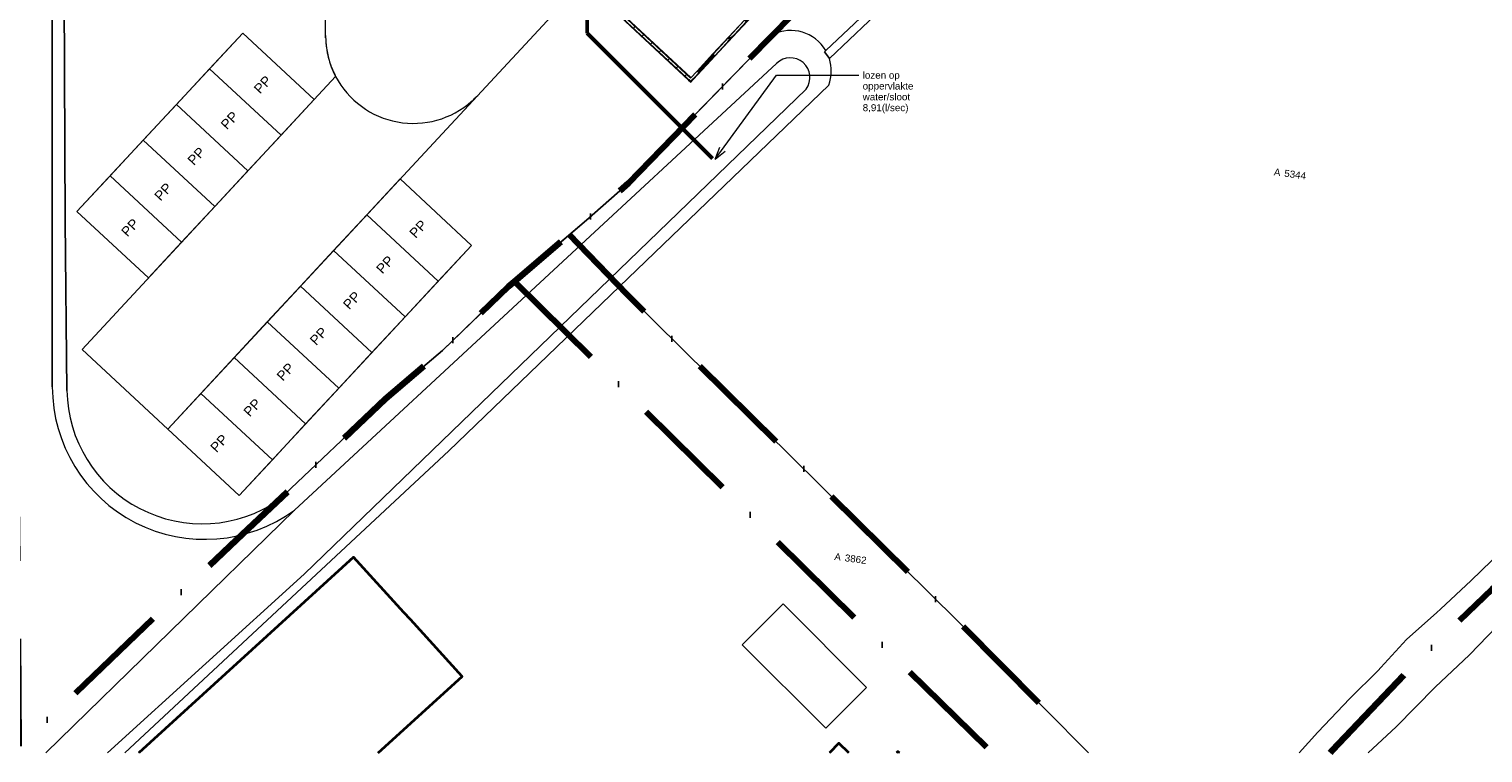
# Model space of a CAD drawing. Header units: millimetres. Extents: x -159785 to 90015, y -49332 to 203345.
# Tile 2 of 28: x -74150 to 403, y -6620 to 30500. Entities that reach past the tile are written whole.
import ezdxf

# ---------------------------------------------------------------- set-up
doc = ezdxf.new("R2010")
doc.units = ezdxf.units.MM
doc.linetypes.add('ARC Dash', pattern=[4, 2, -2])
doc.linetypes.add('IMPORT-KG-PERCEEL-SO', pattern=[19000, 5500, -2000, 0, -2000, 5500, -2000, 0, -2000])
for name, color, linetype, lineweight in [('A--L$01A__Algemeen', 7, 'Continuous', 9), ('A--L23__Vloeren', 3, 'Continuous', 9), ('A--LD30__DetailPenMiddel', 3, 'Continuous', 9), ('A--T$01A__Algemeen', 1, 'Continuous', 13), ('B-WE-GR-GRAS-GV', 251, 'Continuous', 15), ('B-WE-KG-GRENS_PERCEEL-G', 30, 'IMPORT-KG-PERCEEL-SO', 25), ('B-WE-KG-GRENS_PERCEEL-S', 150, 'Continuous', 25), ('B-WE-KW-KUNSTWERK_STUW-GV', 5, 'Continuous', 20), ('B-WE-OG-BEBOUWING-G', 250, 'Continuous', 35), ('B-WE-OG-BEBOUWING-GV', 250, 'Continuous', 35), ('B-WE-OG-BEBOUWING_OVERBOUWING-GV', 10, 'Continuous', 20), ('B-WE-OG-TERREIN_ERF-GV', 10, 'Continuous', 20), ('B-WE-OG-TERREIN_OEVER-GV', 10, 'Continuous', 20), ('B-WE-OG-WATER-GV', 4, 'Continuous', 20), ('B-WE-VH-GESLOTENVERHARDING_ASFALT-GV', 10, 'Continuous', 20), ('B-WE-VH-OPENVERHARDING_BETONELEMENT-GV', 90, 'Continuous', 20), ('Montfoort-BGT_aangepast_dwg', 8, 'Continuous', 9), ('Montfoort-KAD_aangepast_dwg', 8, 'Continuous', 9)]:
    doc.layers.add(name, color=color, linetype=linetype, lineweight=lineweight)
doc.styles.add('Arial', font='arial.ttf', dxfattribs={"height": 360})
doc.styles.add('Arial_2', font='arial.ttf', dxfattribs={"height": 500})

# ---------------------------------------------------------------- blocks, each defined once
blk = doc.blocks.new('90_GM_unit 6x6m - 90_GM_unit 6x6m-V14-00 Riolering')
at = {"layer": 'A--L$01A__Algemeen'}
h = blk.add_hatch(color=256, dxfattribs=at)
h.paths.add_polyline_path([(0, 0), (0, -180), (20, -180), (21, -20), (150, -20), (150, 0), (0, 0)])
h.paths.add_polyline_path([(0, -2817), (0, -2997), (20, -2997), (20, -2817)])
h.paths.add_polyline_path([(0, -3003), (0, -3183), (20, -3183), (20, -3003), (3, -3003)])
h.paths.add_polyline_path([(5920, 0), (5921, -20), (6050, -20), (6050, -180), (6070, -180), (6070, 0), (6031, 0)])
h.paths.add_polyline_path([(0, -5820), (0, -6000), (150, -6000), (149, -5980), (20, -5980), (20, -5820)])
h.paths.add_polyline_path([(6050, -2817), (6050, -2997), (6070, -2997), (6070, -2817)])
h.paths.add_polyline_path([(6050, -3003), (6050, -3183), (6070, -3183), (6070, -3003)])
h.paths.add_polyline_path([(6050, -5820), (6049, -5980), (5920, -5980), (5920, -6000), (6070, -6000), (6070, -5820)])
h = blk.add_hatch(dxfattribs=at)
h.set_pattern_fill('FP_16', color=256, style=0, pattern_type=2)
h.set_pattern_definition([(267.914, (-51119.74, -16442.34), (599.6024, -21.84), [])])
h.paths.add_polyline_path([(20, -20), (20, -640), (145, -640), (145, -145), (5925, -145), (5925, -640), (6050, -640), (6050, -20), (2870, -20)])
h.paths.add_polyline_path([(20, -1840), (20, -4210), (145, -4210), (145, -1840)])
h.paths.add_polyline_path([(20, -5410), (20, -5980), (6050, -5978), (6050, -5190), (5925, -5190), (5925, -5855), (145, -5855), (145, -5410), (106, -5410)])
h.paths.add_polyline_path([(5925, -1840), (5925, -4230), (6050, -4230), (6050, -1840)])
h = blk.add_hatch(color=256, dxfattribs=at)
h.paths.add_polyline_path([(20, -640), (20, -707), (87, -707), (87, -640), (25, -640)])
h.paths.add_polyline_path([(20, -1207), (20, -1274), (43, -1274), (43, -1207), (31, -1207)])
h.paths.add_polyline_path([(64, -1207), (64, -1274), (87, -1274), (87, -1207)])
h.paths.add_polyline_path([(20, -1773), (20, -1840), (87, -1840), (87, -1773), (25, -1773)])
h.paths.add_polyline_path([(20, -4210), (20, -4277), (87, -4277), (87, -4210), (25, -4210)])
h.paths.add_polyline_path([(20, -4777), (20, -4844), (43, -4844), (43, -4777), (25, -4777)])
h.paths.add_polyline_path([(64, -4777), (64, -4844), (87, -4844), (87, -4777), (64, -4777)])
h.paths.add_polyline_path([(20, -5343), (20, -5410), (87, -5410), (87, -5343), (43, -5343)])
h = blk.add_hatch(color=256, dxfattribs=at)
h.paths.add_polyline_path([(5983, -640), (5983, -707), (6050, -707), (6050, -640)])
h.paths.add_polyline_path([(5983, -1207), (5983, -1274), (6006, -1274), (6006, -1207), (5987, -1207)])
h.paths.add_polyline_path([(6026, -1207), (6026, -1274), (6050, -1274), (6050, -1207), (6039, -1207)])
h.paths.add_polyline_path([(5983, -1773), (5983, -1840), (6050, -1840), (6050, -1773), (5987, -1773)])
h.paths.add_polyline_path([(5983, -4230), (5983, -4297), (6050, -4297), (6050, -4230)])
h.paths.add_polyline_path([(5983, -5123), (5983, -5190), (6050, -5190), (6050, -5123), (5987, -5123)])
blk.add_hatch(color=256, dxfattribs=at).paths.add_polyline_path([(5983, -4297), (5983, -5123), (6040, -5123), (6040, -4297), (5987, -4297)])
for p, q in [((150, 0), (0, 0)), ((0, 0), (0, -180)), ((0, -180), (0, -2817)), ((0, -180), (40, -180)), ((6050, -20), (20, -20)), ((20, -20), (20, -640)), ((87, -640), (20, -640)), ((20, -640), (20, -707)), ((20, -640), (145, -640)), ((20, -707), (87, -707)), ((20, -1207), (20, -707)), ((40, -180), (40, -40)), ((40, -40), (150, -40)), ((43, -707), (43, -1773)), ((64, -707), (43, -707)), ((64, -1773), (64, -707)), ((87, -707), (87, -640)), ((87, -707), (87, -1207)), ((145, -145), (145, -640)), ((5925, -145), (145, -145)), ((145, -640), (145, -145)), ((145, -145), (5925, -145)), ((145, -640), (150, -640)), ((145, -1840), (145, -640)), ((145, -1840), (145, -640)), ((5920, 0), (150, 0)), ((150, -40), (150, 0)), ((150, -640), (150, -150)), ((150, -150), (5920, -150)), ((150, -180), (5920, -180)), ((150, -640), (150, -1840)), ((5850, -5820), (5850, -180)), ((6070, 0), (5920, 0)), ((5920, 0), (5920, -40)), ((5920, -40), (6030, -40)), ((5920, -150), (5920, -640)), ((5920, -640), (5925, -640)), ((5920, -1840), (5920, -640)), ((5925, -640), (5925, -145)), ((5925, -145), (5925, -640)), ((5925, -640), (5925, -1840)), ((5925, -640), (6050, -640)), ((5925, -640), (5925, -1840)), ((5983, -640), (5983, -707)), ((6050, -640), (5983, -640)), ((5983, -707), (6050, -707)), ((5983, -1207), (5983, -707)), ((6006, -707), (6006, -1773)), ((6026, -707), (6006, -707)), ((6026, -1773), (6026, -707)), ((6030, -40), (6030, -180)), ((6030, -180), (6070, -180)), ((6050, -640), (6050, -20)), ((6050, -707), (6050, -640)), ((6050, -707), (6050, -1207)), ((6070, -180), (6070, 0)), ((6070, -2817), (6070, -180)), ((87, -1207), (20, -1207)), ((20, -1207), (20, -1274)), ((20, -1274), (87, -1274)), ((20, -1773), (20, -1274)), ((87, -1274), (87, -1207)), ((87, -1274), (87, -1773)), ((5983, -1207), (5983, -1274)), ((6050, -1207), (5983, -1207)), ((5983, -1274), (6050, -1274)), ((5983, -1773), (5983, -1274)), ((6050, -1274), (6050, -1207)), ((6050, -1274), (6050, -1773)), ((87, -1773), (20, -1773)), ((20, -1773), (20, -1840)), ((20, -1840), (87, -1840)), ((20, -1840), (20, -4210)), ((145, -1840), (20, -1840)), ((43, -1773), (64, -1773)), ((87, -1840), (87, -1773)), ((145, -1840), (145, -4210)), ((150, -1840), (145, -1840)), ((145, -4210), (145, -1840)), ((150, -4210), (150, -1840)), ((5925, -1840), (5920, -1840)), ((5920, -1840), (5920, -4230)), ((5925, -4230), (5925, -1840)), ((6050, -1840), (5925, -1840)), ((5925, -1840), (5925, -4230)), ((5983, -1773), (5983, -1840)), ((6050, -1773), (5983, -1773)), ((5983, -1840), (6050, -1840)), ((6006, -1773), (6026, -1773)), ((6050, -1840), (6050, -1773)), ((6050, -4230), (6050, -1840)), ((40, -2817), (0, -2817)), ((0, -2817), (0, -2997)), ((40, -2958), (40, -2817)), ((150, -2958), (40, -2958)), ((150, -2997), (150, -2958)), ((5920, -2958), (5920, -2997)), ((6030, -2958), (5920, -2958)), ((6070, -2817), (6030, -2817)), ((6030, -2817), (6030, -2958)), ((6070, -2997), (6070, -2817)), ((0, -2997), (0, -3003)), ((0, -2997), (150, -2997)), ((150, -3003), (0, -3003)), ((0, -3003), (0, -3183)), ((0, -3183), (0, -5820)), ((0, -3183), (40, -3183)), ((40, -3183), (40, -3043)), ((40, -3043), (150, -3043)), ((150, -3043), (150, -3003)), ((5920, -2997), (6070, -2997)), ((6070, -3003), (5920, -3003)), ((5920, -3003), (5920, -3043)), ((5920, -3043), (6030, -3043)), ((6030, -3043), (6030, -3183)), ((6030, -3183), (6070, -3183)), ((6070, -3003), (6070, -2997)), ((6070, -3183), (6070, -3003)), ((6070, -4973), (6070, -3183)), ((87, -4210), (20, -4210)), ((20, -4210), (20, -4277)), ((20, -4210), (145, -4210)), ((20, -4277), (87, -4277)), ((20, -4777), (20, -4277)), ((64, -4277), (43, -4277)), ((43, -4277), (43, -5343)), ((64, -5343), (64, -4277)), ((87, -4277), (87, -4210)), ((87, -4277), (87, -4777)), ((145, -4210), (150, -4210)), ((145, -5410), (145, -4210)), ((145, -5410), (145, -4210)), ((150, -4210), (150, -5410)), ((5920, -4230), (5925, -4230)), ((5920, -5190), (5920, -4230)), ((5920, -4230), (5920, -5190)), ((5925, -4230), (5925, -5190)), ((5925, -4230), (6050, -4230)), ((5925, -4230), (5925, -5190)), ((5983, -4230), (5983, -4297)), ((6050, -4230), (5983, -4230)), ((6040, -4297), (5983, -4297)), ((5983, -4297), (5983, -5123)), ((5983, -4297), (6050, -4297)), ((6040, -5123), (6040, -4297)), ((6050, -4297), (6050, -4230)), ((6050, -4297), (6050, -5049)), ((87, -4777), (20, -4777)), ((20, -4777), (20, -4844)), ((20, -4844), (87, -4844)), ((20, -5343), (20, -4844)), ((87, -4844), (87, -4777)), ((87, -4844), (87, -5343)), ((5925, -5190), (5920, -5190)), ((5920, -5190), (5920, -5850)), ((5925, -5855), (5925, -5190)), ((6050, -5190), (5925, -5190)), ((5925, -5190), (5925, -5855)), ((5983, -5123), (6040, -5123)), ((5983, -5123), (5983, -5190)), ((6050, -5123), (5983, -5123)), ((5983, -5190), (6050, -5190)), ((6050, -5048), (6040, -5048)), ((6040, -5098), (6050, -5098)), ((6050, -5098), (6050, -5048)), ((6050, -5049), (6050, -5048)), ((6055, -5066), (6050, -5066)), ((6050, -5081), (6055, -5081)), ((6050, -5098), (6050, -5097)), ((6050, -5097), (6050, -5123)), ((6050, -5190), (6050, -5123)), ((6050, -5980), (6050, -5190)), ((6063, -4973), (6063, -5058)), ((6078, -4973), (6063, -4973)), ((6070, -5062), (6070, -5058)), ((6070, -5820), (6070, -5068)), ((6078, -5058), (6078, -4973)), ((40, -5820), (0, -5820)), ((0, -5820), (0, -6000)), ((87, -5343), (20, -5343)), ((20, -5343), (20, -5410)), ((20, -5410), (87, -5410)), ((145, -5410), (20, -5410)), ((20, -5410), (20, -5980)), ((40, -5960), (40, -5820)), ((150, -5960), (40, -5960)), ((43, -5343), (64, -5343)), ((87, -5410), (87, -5343)), ((145, -5410), (145, -5855)), ((150, -5410), (145, -5410)), ((145, -5855), (145, -5410)), ((145, -5855), (5925, -5855)), ((5925, -5855), (145, -5855)), ((150, -5850), (150, -5410)), ((5920, -5820), (150, -5820)), ((5920, -5850), (150, -5850)), ((150, -6000), (150, -5960)), ((5920, -5960), (5920, -6000)), ((6030, -5960), (5920, -5960)), ((6070, -5820), (6030, -5820)), ((6030, -5820), (6030, -5960)), ((6070, -6000), (6070, -5820)), ((0, -6000), (150, -6000)), ((20, -5980), (6050, -5980)), ((150, -6000), (5920, -6000)), ((5920, -6000), (6070, -6000))]:
    blk.add_line(p, q, dxfattribs=at)
at = {"layer": 'A--L$01A__Algemeen', "linetype": 'ARC Dash'}
blk.add_line((5850, -3000), (5920, -3000), dxfattribs=at)
at = {"layer": 'A--L$01A__Algemeen', "flags": 128}
for points in [[(6055, -5081), (6056, -5081), (6057, -5081), (6058, -5080), (6059, -5080), (6060, -5080), (6061, -5080), (6061, -5080), (6062, -5079), (6063, -5079), (6064, -5079), (6065, -5078), (6066, -5078), (6066, -5078), (6067, -5077), (6068, -5077), (6069, -5076), (6069, -5076), (6070, -5075), (6071, -5074), (6071, -5074), (6072, -5073), (6073, -5072), (6073, -5072), (6074, -5071), (6074, -5070), (6075, -5069), (6075, -5069), (6075, -5068), (6076, -5067), (6076, -5066), (6077, -5065), (6077, -5065), (6077, -5064), (6077, -5063), (6077, -5062), (6078, -5061), (6078, -5060), (6078, -5059), (6078, -5058), (6078, -5058)], [(6063, -5058), (6063, -5058), (6063, -5059), (6063, -5059), (6063, -5059), (6063, -5060), (6063, -5060), (6062, -5060), (6062, -5060), (6062, -5061), (6062, -5061), (6062, -5061), (6062, -5062), (6062, -5062), (6062, -5062), (6061, -5062), (6061, -5063), (6061, -5063), (6061, -5063), (6061, -5063), (6060, -5063), (6060, -5064), (6060, -5064), (6060, -5064), (6060, -5064), (6059, -5064), (6059, -5065), (6059, -5065), (6059, -5065), (6058, -5065), (6058, -5065), (6058, -5065), (6057, -5065), (6057, -5065), (6057, -5065), (6057, -5065), (6056, -5066), (6056, -5066), (6056, -5066), (6055, -5066), (6055, -5066)]]:
    blk.add_lwpolyline(points, dxfattribs=at)
blk = doc.blocks.new('Montfoort-KAD_aangepast_dwg-2079012-00 Riolering')
at = {"layer": 'B-WE-KG-GRENS_PERCEEL-G', "color": 20, "lineweight": 100, "flags": 128}
for points in [[(-54285, 153418), (-55121, 152643), (-56742, 151141), (-60451, 147523), (-62949, 145117), (-63097, 144973), (-91309, 117039), (-90222, 108700), (-90008, 106964), (-83170, 51422), (-82081, 43335), (-80077, 30077), (-78589, 20148), (-76974, 9625), (-75169, -1908), (-73238, -15841), (-70282, -12213), (-66702, -7763), (-63538, -3908), (-56897, 4253), (-54317, 7093), (-51377, 10773), (-51100, 11080), (-48630, 13817), (-47857, 14673), (-45963, 16825), (-37797, 27733), (-28337, 41693), (-19585, 55036), (-15717, 60933), (-14653, 62720), (-12776, 65185), (-11197, 67645), (-9510, 70144), (-6867, 74129), (-5100, 76362), (543, 86853), (970, 87669), (5719, 96087), (15523, 114613), (21843, 126333), (23502, 129584), (27859, 138119)], [(-6524, -7522), (-6433, -7388), (-2813, -2454), (638, 1883), (7022, 9238), (13417, 15820), (21209, 23658), (21223, 23672), (28154, 30320), (50305, 50939), (55690, 56651)], [(-48630, 13817), (-45317, 11173), (-26337, -3267), (-18799, -9115)], [(-51100, 11080), (-36736, 113), (-23703, -9751)]]:
    blk.add_lwpolyline(points, dxfattribs=at)
at = {"layer": 'B-WE-OG-BEBOUWING-G', "flags": 128}
for points in [[(-54174, -6807), (-54548, -6490), (-57471, -4012), (-67109, -15382)], [(-54922, -13801), (-51160, -9362), (-54174, -6807)], [(-30998, -10697), (-31562, -10272), (-31979, -10825)], [(-28422, -10363), (-28512, -10296), (-28578, -10383)]]:
    blk.add_lwpolyline(points, dxfattribs=at)
at = {"layer": 'B-WE-KG-GRENS_PERCEEL-S', "lineweight": 100, "char_height": 360, "line_spacing_factor": 0.941778, "style": 'Arial'}
for s, insert, width, attachment_point in [('A', (-12871, 21842), 401.06, 3), ('5344', (-12671, 21842), 1339.81, 1), ('A', (-32684, -616), 401.06, 3), ('3862', (-32484, -616), 1339.81, 1)]:
    blk.add_mtext(s, dxfattribs=dict(at, insert=insert, width=width, attachment_point=attachment_point))
blk = doc.blocks.new('Montfoort-BGT_aangepast_dwg-2210655-00 Riolering')
at = {"layer": 'B-WE-GR-GRAS-GV', "color": 8, "lineweight": 9, "flags": 128}
for points in [[(260214, -124785), (257231, -130829), (255025, -129373), (237263, -117652), (237229, -117749), (226565, -148841), (222340, -159656), (215250, -176359), (214260, -178696), (220867, -181743), (212665, -199532), (205582, -196266), (200920, -205691), (199409, -208643), (199013, -209337), (191138, -223148), (190630, -223970), (188427, -227526)], [(220816, -255808), (221466, -254536), (222608, -252452), (223643, -250687), (223747, -250509), (224652, -248778), (225792, -247050), (225933, -246838), (227088, -245014), (228215, -243133)], [(276242, -185515), (266344, -198456), (262059, -203510), (258967, -207037), (256261, -210272), (252623, -214878), (249047, -219335), (246272, -222660), (243202, -226829), (241313, -229212), (238883, -232553), (237030, -235213), (235313, -237836), (232902, -241174), (231564, -243142), (230183, -245238), (228953, -246950), (227971, -248711), (226686, -250773), (225273, -253256), (224227, -254908)], [(188747, -228855), (181002, -241579), (181463, -241858), (202143, -253736), (210370, -258565)]]:
    blk.add_lwpolyline(points, dxfattribs=at)
at = {"layer": 'B-WE-GR-GRAS-GV', "color": 8, "lineweight": 9}
blk.add_arc((186680, -228650), 2077, 354.30968, 32.73808, dxfattribs=at)
at = {"layer": 'B-WE-KW-KUNSTWERK_STUW-GV', "color": 8, "lineweight": 9, "flags": 128}
blk.add_lwpolyline([(190688, -223074), (190278, -223735), (188146, -227179), (188094, -227262), (188427, -227526), (190630, -223970), (191138, -223148), (190963, -223023), (190938, -223007), (190793, -222904)], close=True, dxfattribs=at)
at = {"layer": 'B-WE-OG-BEBOUWING-GV', "color": 8, "lineweight": 9, "flags": 128}
for points in [[(174993, -260828), (174581, -260561), (171363, -258480), (163267, -270996)], [(175150, -267860), (178310, -262974), (174993, -260828)], [(198476, -261704), (197863, -261355), (197520, -261956)], [(200987, -261041), (200890, -260986), (200836, -261081)]]:
    blk.add_lwpolyline(points, dxfattribs=at)
at = {"layer": 'B-WE-OG-BEBOUWING_OVERBOUWING-GV', "color": 8, "lineweight": 9, "flags": 128}
blk.add_lwpolyline([(197014, -260781), (198506, -258224), (193274, -255173), (191783, -257731)], close=True, dxfattribs=at)
at = {"layer": 'B-WE-OG-TERREIN_ERF-GV', "color": 8, "lineweight": 9}
for p, q in [((200836, -261081), (200890, -260986)), ((200890, -260986), (200987, -261041)), ((175150, -267860), (178310, -262974))]:
    blk.add_line(p, q, dxfattribs=at)
at = {"layer": 'B-WE-OG-TERREIN_ERF-GV', "color": 8, "lineweight": 9, "flags": 128}
for points in [[(166896, -256633), (170869, -250210), (173063, -247062), (175505, -243034), (178494, -238713), (179992, -236502), (185311, -227085), (186790, -224468), (187750, -222560), (194375, -209407), (204415, -188703), (206302, -184283), (206575, -183592), (206866, -182381), (206983, -181128), (206919, -179870), (206680, -178648), (196478, -139031), (196188, -137879), (196298, -137022), (197205, -136415), (199143, -135927)], [(128431, -152387), (142223, -205881), (149664, -234394), (152660, -245599), (154970, -253965)], [(210370, -258565), (202143, -253736), (181463, -241858), (181002, -241579), (174685, -251953), (162581, -271177)], [(178310, -262974), (174993, -260828), (174581, -260561), (171363, -258480), (163267, -270996)], [(197520, -261956), (197863, -261355), (198476, -261704)]]:
    blk.add_lwpolyline(points, dxfattribs=at)
at = {"layer": 'B-WE-OG-TERREIN_ERF-GV', "color": 8, "lineweight": 9}
blk.add_arc((161649, -252099), 6934, 195.60706, 319.17227, dxfattribs=at)
at = {"layer": 'B-WE-OG-TERREIN_OEVER-GV', "color": 8, "lineweight": 9}
blk.add_line((167818, -256928), (185872, -228459), dxfattribs=at)
at = {"layer": 'B-WE-OG-TERREIN_OEVER-GV', "color": 8, "lineweight": 9, "flags": 128}
for points in [[(127708, -152660), (135410, -182455), (141670, -206459), (154195, -253976)], [(154970, -253965), (152660, -245599), (149664, -234394), (142223, -205881), (128431, -152387)], [(185311, -227085), (179992, -236502), (178494, -238713), (175505, -243034), (173063, -247062), (170869, -250210), (166896, -256633)], [(188427, -227526), (188094, -227262), (188146, -227179)], [(162581, -271177), (174685, -251953), (181002, -241579), (188747, -228855)], [(187676, -229345), (169133, -259974), (161724, -271403)]]:
    blk.add_lwpolyline(points, dxfattribs=at)
at = {"layer": 'B-WE-OG-TERREIN_OEVER-GV', "color": 8, "lineweight": 9}
for centre, radius, start, end in [((186678, -228652), 2080, 45.1149, 131.08321), ((186736, -228979), 1009, 338.67884, 148.99383), ((186680, -228650), 2077, 354.30968, 32.73808), ((161761, -251970), 7827, 194.84997, 320.69827), ((161649, -252099), 6934, 195.60706, 319.17227)]:
    blk.add_arc(centre, radius, start, end, dxfattribs=at)
at = {"layer": 'B-WE-OG-WATER-GV', "color": 8, "lineweight": 9}
blk.add_line((167818, -256928), (158661, -272212), dxfattribs=at)
at = {"layer": 'B-WE-OG-WATER-GV', "color": 8, "lineweight": 9, "flags": 128}
for points in [[(154195, -253976), (141670, -206459), (135410, -182455), (127708, -152660)], [(158661, -272212), (167818, -256928), (185872, -228459)], [(161724, -271403), (169133, -259974), (187676, -229345)]]:
    blk.add_lwpolyline(points, dxfattribs=at)
at = {"layer": 'B-WE-OG-WATER-GV', "color": 8, "lineweight": 9}
for centre, radius, start, end in [((186736, -228979), 1009, 338.67884, 148.99383), ((161761, -251970), 7827, 194.84997, 320.69827)]:
    blk.add_arc(centre, radius, start, end, dxfattribs=at)
at = {"layer": 'B-WE-VH-GESLOTENVERHARDING_ASFALT-GV', "color": 8, "lineweight": 9, "flags": 128}
for points in [[(228215, -243133), (227088, -245014), (225933, -246838), (225792, -247050), (224652, -248778), (223747, -250509), (223643, -250687), (222608, -252452), (221466, -254536), (220816, -255808)], [(224227, -254908), (225273, -253256), (226686, -250773), (227971, -248711), (228953, -246950), (230183, -245238), (231564, -243142), (232902, -241174), (235313, -237836), (237030, -235213), (238883, -232553), (241313, -229212), (243202, -226829), (246272, -222660), (249047, -219335), (252623, -214878), (256261, -210272), (258967, -207037), (262059, -203510), (266344, -198456), (276242, -185515)]]:
    blk.add_lwpolyline(points, dxfattribs=at)
at = {"layer": 'B-WE-VH-OPENVERHARDING_BETONELEMENT-GV', "color": 8, "lineweight": 9, "flags": 128}
blk.add_lwpolyline([(188146, -227179), (190278, -223735), (190256, -223720), (187750, -222560), (186790, -224468), (185311, -227085)], dxfattribs=at)
at = {"layer": 'B-WE-VH-OPENVERHARDING_BETONELEMENT-GV', "color": 8, "lineweight": 9}
blk.add_arc((186678, -228652), 2080, 45.1149, 131.08321, dxfattribs=at)

msp = doc.modelspace()

# ---------------------------------------------------------------- linework, layer by layer
at = {"layer": 'A--L23__Vloeren', "color": 9}
for p, q in [((-58944, 30047), (-58944, 93626)), ((-67038, 9988), (-14486, 66577)), ((-72344, 32241), (-72307, 20642)), ((-43416, 22599), (-33914, 32365)), ((-71696, 21137), (-63190, 30297)), ((-63190, 30297), (-59526, 26894)), ((-71434, 14071), (-58430, 28074)), ((-55129, 22812), (-51466, 19409)), ((-45571, 20708), (-43416, 22599)), ((-68032, 17735), (-71696, 21137)), ((-72307, 20642), (-72207, 11964)), ((-49567, 17290), (-45571, 20708)), ((-51466, 19409), (-63374, 6586)), ((-52953, 14022), (-49567, 17290)), ((-63374, 6586), (-71434, 14071)), ((-55876, 11538), (-52953, 14022)), ((-61358, 6342), (-55876, 11538))]:
    msp.add_line(p, q, dxfattribs=at)
for centre, radius, start, end in [((-54444, 30162), 4500, 179.99972, 181.51486), ((-54444, 30162), 4500, 179.99972, 207.64677), ((-54444, 30162), 4500, 180.63599, 181.51501), ((-54444, 30162), 4500, 181.51486, 183.2472), ((-54444, 30162), 4500, 181.51501, 183.24697), ((-54444, 30162), 4500, 183.2472, 184.47883), ((-54444, 30162), 4500, 183.24697, 184.47902), ((-54444, 30162), 4500, 184.47883, 186.16117), ((-54444, 30162), 4500, 184.47902, 186.16093), ((-54444, 30162), 4500, 186.16117, 187.41605), ((-54444, 30162), 4500, 186.16093, 187.41627), ((-54444, 30162), 4500, 187.41605, 189.08071), ((-54444, 30162), 4500, 187.41627, 189.08048), ((-54444, 30162), 4500, 189.08071, 190.34019), ((-54444, 30162), 4500, 189.08048, 190.34042), ((-54444, 30162), 4500, 190.34019, 192.00958), ((-54444, 30162), 4500, 190.34042, 192.00937), ((-54444, 30162), 4500, 192.00958, 193.25697), ((-54444, 30162), 4500, 192.00937, 193.2572), ((-54444, 30162), 4500, 193.25697, 194.95595), ((-54444, 30162), 4500, 193.2572, 194.95577), ((-54444, 30162), 4500, 194.95595, 196.1692), ((-54444, 30162), 4500, 194.95577, 196.16941), ((-54444, 30162), 4500, 196.1692, 197.94137), ((-54444, 30162), 4500, 196.16941, 197.94125), ((-54444, 30162), 4500, 197.94137, 199.07841), ((-54444, 30162), 4500, 197.94125, 199.07858), ((-54444, 30162), 4500, 199.07841, 201.04753), ((-54444, 30162), 4500, 199.07858, 201.04745), ((-54444, 30162), 4500, 201.04753, 201.98554), ((-54444, 30162), 4500, 201.04745, 201.98564), ((-54444, 30162), 4500, 201.98554, 204.88207), ((-54444, 30162), 4500, 201.98564, 204.88227), ((-54444, 30162), 4500, 204.89966, 207.64677), ((-54444, 30162), 4500, 204.89946, 207.64695), ((-54444, 30162), 4500, 207.65199, 311.59439), ((-54444, 30162), 4500, 311.81911, 317.118), ((-65274, 12064), 6934, 180.82306, 304.38827)]:
    msp.add_arc(centre, radius, start, end, dxfattribs=at)
at = {"layer": 'A--LD30__DetailPenMiddel', "lineweight": 50}
for p, q in [((-45528, 31882), (-45528, 30282)), ((-45528, 30282), (-39105, 23859))]:
    msp.add_line(p, q, dxfattribs=at)
at = {"layer": 'A--LD30__DetailPenMiddel', "lineweight": 15}
for p, q in [((-63190, 30297), (-64891, 28465)), ((-59526, 26894), (-63190, 30297)), ((-64891, 28465), (-66592, 26633)), ((-64891, 28465), (-61227, 25063)), ((-61227, 25063), (-64891, 28465)), ((-61227, 25063), (-59526, 26894)), ((-66592, 26633), (-68293, 24801)), ((-66592, 26633), (-62928, 23231)), ((-62928, 23231), (-66592, 26633)), ((-68293, 24801), (-69995, 22969)), ((-68293, 24801), (-64630, 21399)), ((-64630, 21399), (-68293, 24801)), ((-62928, 23231), (-61227, 25063)), ((-64630, 21399), (-62928, 23231)), ((-69995, 22969), (-71696, 21137)), ((-69995, 22969), (-66331, 19567)), ((-66331, 19567), (-69995, 22969)), ((-56831, 20980), (-55129, 22812)), ((-55129, 22812), (-51466, 19409)), ((-71696, 21137), (-68032, 17735)), ((-66331, 19567), (-64630, 21399)), ((-58532, 19148), (-56831, 20980)), ((-53167, 17577), (-56831, 20980)), ((-56831, 20980), (-53167, 17577)), ((-68032, 17735), (-66331, 19567)), ((-51466, 19409), (-53167, 17577)), ((-60233, 17316), (-58532, 19148)), ((-54868, 15745), (-58532, 19148)), ((-58532, 19148), (-54868, 15745)), ((-61934, 15484), (-60233, 17316)), ((-56569, 13913), (-60233, 17316)), ((-60233, 17316), (-56569, 13913)), ((-53167, 17577), (-54868, 15745)), ((-54868, 15745), (-56569, 13913)), ((-63635, 13652), (-61934, 15484)), ((-58270, 12081), (-61934, 15484)), ((-61934, 15484), (-58270, 12081)), ((-65337, 11820), (-63635, 13652)), ((-59972, 10250), (-63635, 13652)), ((-63635, 13652), (-59972, 10250)), ((-56569, 13913), (-58270, 12081)), ((-58270, 12081), (-59972, 10250)), ((-67038, 9988), (-65337, 11820)), ((-61673, 8418), (-65337, 11820)), ((-65337, 11820), (-61673, 8418)), ((-63374, 6586), (-67038, 9988)), ((-59972, 10250), (-61673, 8418)), ((-61673, 8418), (-63374, 6586))]:
    msp.add_line(p, q, dxfattribs=at)
at = {"layer": 'A--T$01A__Algemeen', "color": 50}
for p, q in [((-38967, 23835), (-35829, 28136)), ((-35829, 28136), (-31602, 28136)), ((-38967, 23835), (-38730, 24448)), ((-38967, 23835), (-38455, 24247))]:
    msp.add_line(p, q, dxfattribs=at)

# ---------------------------------------------------------------- block references
at = {"layer": 'A--L$01A__Algemeen', "rotation": 137.0860327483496}
msp.add_blockref('90_GM_unit 6x6m - 90_GM_unit 6x6m-V14-00 Riolering', (-40222, 27775), dxfattribs=at)
at = {"layer": 'Montfoort-BGT_aangepast_dwg', "rotation": 345.2160000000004}
msp.add_blockref('Montfoort-BGT_aangepast_dwg-2210655-00 Riolering', (-157242, 297066), dxfattribs=at)
at = {"layer": 'Montfoort-KAD_aangepast_dwg', "color": 140, "lineweight": 100, "rotation": 352.6080000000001}
msp.add_blockref('Montfoort-KAD_aangepast_dwg-2079012-00 Riolering', (0, 0), dxfattribs=at)

# ---------------------------------------------------------------- texts
at = {"layer": 'A--T$01A__Algemeen', "color": 7, "char_height": 360, "attachment_point": 1, "style": 'Arial'}
for s, insert, width in [('lozen op ', (-31402, 28316), 2389.03), ('oppervlakte ', (-31402, 27760), 3174.68), ('water/sloot', (-31402, 27205), 2821.94), ('8,91(l/sec)', (-31402, 26649), 2741.77)]:
    msp.add_mtext(s, dxfattribs=dict(at, insert=insert, width=width))
at = {"layer": 'A--T$01A__Algemeen', "color": 253, "char_height": 500, "width": 1122.36, "attachment_point": 1, "rotation": 47.118, "style": 'Arial_2'}
for insert in [(-62669, 27479), (-64370, 25647), (-66071, 23815), (-67772, 21983), (-69473, 20151), (-54696, 20079), (-56397, 18247), (-58099, 16416), (-59800, 14584), (-61501, 12752), (-63202, 10920), (-64904, 9088)]:
    msp.add_mtext('PP', dxfattribs=dict(at, insert=insert))

doc.saveas('drawing.dxf')
